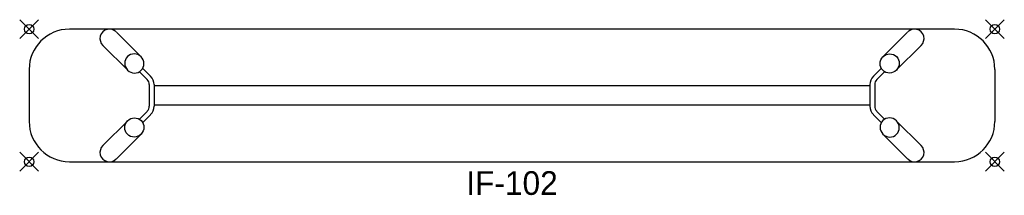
# Model space of a CAD drawing. Header units: inches. Extents: x -1 to 103, y -18 to 1.
import ezdxf
from ezdxf.enums import TextEntityAlignment as Align

# ---------------------------------------------------------------- set-up
doc = ezdxf.new("R2010")
doc.units = ezdxf.units.IN
doc.header["$PDMODE"] = 35
doc.layers.add('AFUCH-P', color=2, linetype='Continuous')
doc.layers.add('AFUCH-P-TN', color=2, linetype='Continuous')

msp = doc.modelspace()

# ---------------------------------------------------------------- linework, layer by layer
at = {"layer": 'AFUCH-P'}
for p, q in [((97.75, 0), (4.25, 0)), ((11.82, -2.91), (9.21, -0.3)), ((90.18, -2.91), (92.79, -0.3)), ((10.41, -4.32), (7.79, -1.71)), ((91.59, -4.32), (94.21, -1.71)), ((11.99, -4.14), (12.82, -4.97)), ((90.01, -4.14), (89.18, -4.97)), ((0, -4.25), (0, -9.75)), ((12.47, -5.32), (11.64, -4.49)), ((89.53, -5.32), (90.36, -4.49)), ((102, -4.25), (102, -9.75)), ((12.69, -5.86), (12.69, -8.14)), ((13.19, -5.86), (13.19, -8.14)), ((88.81, -6), (13.19, -6)), ((88.81, -5.86), (88.81, -8.14)), ((89.31, -5.86), (89.31, -8.14)), ((13.19, -8), (88.81, -8)), ((12.47, -8.68), (11.64, -9.51)), ((11.99, -9.86), (12.82, -9.03)), ((90.01, -9.86), (89.18, -9.03)), ((89.53, -8.68), (90.36, -9.51)), ((10.41, -9.68), (7.79, -12.29)), ((91.59, -9.68), (94.21, -12.29)), ((11.82, -11.09), (9.21, -13.7)), ((90.18, -11.09), (92.79, -13.7)), ((4.25, -14), (97.75, -14))]:
    msp.add_line(p, q, dxfattribs=at)
for centre, radius, start, end in [((8.48, -0.99), 1, 43.7381, 226.2619), ((93.52, -0.99), 1, 313.7381, 136.2619), ((4.25, -4.25), 4.25, 90, 180), ((97.75, -4.25), 4.25, 0, 90), ((11.94, -5.86), 1.25, 0.0029, 44.9971), ((90.06, -5.86), 1.25, 135.0029, 179.9971), ((11.94, -5.86), 0.75, 0.0029, 44.9971), ((90.06, -5.86), 0.75, 135.0029, 179.9971), ((11.94, -8.14), 0.75, 315.0029, 359.9971), ((11.94, -8.14), 1.25, 315.0029, 359.9971), ((90.06, -8.14), 1.25, 180.0029, 224.9971), ((90.06, -8.14), 0.75, 180.0029, 224.9971), ((4.25, -9.75), 4.25, 180, 270), ((97.75, -9.75), 4.25, 270, 0), ((8.48, -13.01), 1, 133.7381, 316.2619), ((93.52, -13.01), 1, 223.7381, 46.2619)]:
    msp.add_arc(centre, radius, start, end, dxfattribs=at)
for centre, major_axis in [((11.11, -3.62), (0.723, -0.723)), ((90.89, -10.38), (-0.723, 0.723))]:
    msp.add_ellipse(centre, major_axis=major_axis, ratio=0.978148, start_param=-4.712389, end_param=1.570796, dxfattribs=at)
at = {"layer": 'AFUCH-P', "extrusion": (0, 0, -1)}
for centre, major_axis in [((90.89, -3.62), (-0.723, -0.723)), ((11.11, -10.38), (0.723, 0.723))]:
    msp.add_ellipse(centre, major_axis=major_axis, ratio=0.978148, start_param=-4.712389, end_param=1.570796, dxfattribs=at)
at = {"layer": 'AFUCH-P'}
for p in [(0, 0), (102, 0), (0, -14), (102, -14)]:
    msp.add_point(p, dxfattribs=at)

# ---------------------------------------------------------------- texts
at = {"layer": 'AFUCH-P-TN'}
msp.add_text('IF-102', height=2.5, dxfattribs=at).set_placement((51, -17.5), align=Align.CENTER)

doc.saveas('drawing.dxf')
